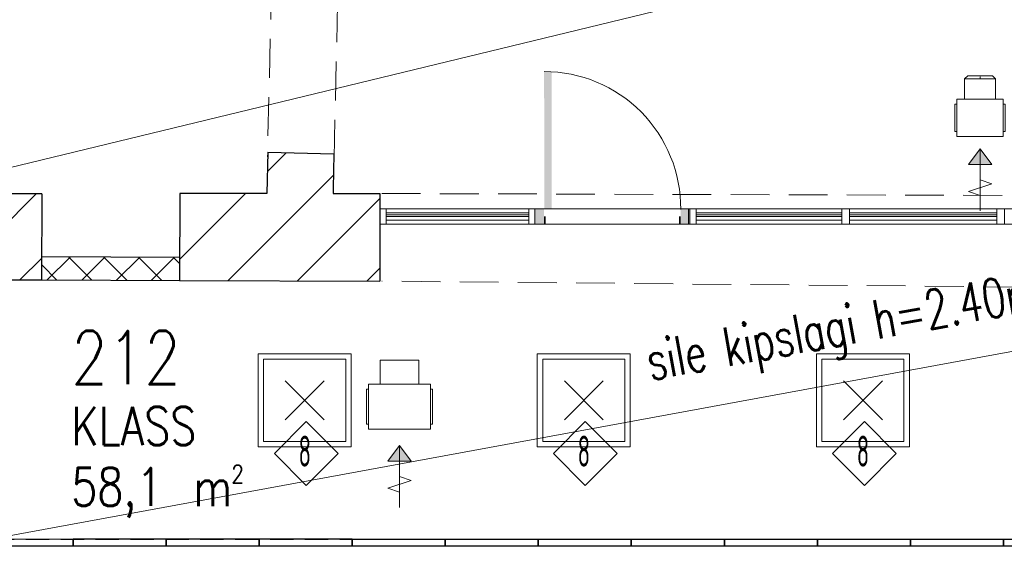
# Model space of a CAD drawing. Header units: millimetres. Extents: x 367838 to 434948, y 130860 to 160560.
# Tile 3 of 13: x 401011 to 407361, y 137638 to 141030. Entities that reach past the tile are written whole.
import ezdxf
from ezdxf.enums import TextEntityAlignment as Align

# ---------------------------------------------------------------- set-up
doc = ezdxf.new("R2010")
doc.units = ezdxf.units.MM
for name, pattern in [('01', [0.75, 0.5, -0.25]), ('CenterLine', [17.2, 13, -2, 0.2, -2]), ('DASHED', [0.75, 0.5, -0.25])]:
    doc.linetypes.add(name, pattern=pattern)
doc.layers.get('0').update_dxf_attribs({"lineweight": 18})
doc.layers.get('Defpoints').update_dxf_attribs({"lineweight": 18})
for name, color, linetype, lineweight in [('0 valgus', 5, 'Continuous', 20), ('0_Avatäited_Klaasitud-uks', 124, 'Continuous', 13), ('AVATÄIDE', 95, 'Continuous', 13), ('Kergplokk_', 84, 'Continuous', 25), ('RIPPLAE KÕRGUS', 5, 'Continuous', 30), ('ripplagi 60x60', 95, 'Continuous', 25), ('SEINA VIIRUTUS', 8, 'Continuous', 18), ('TALAD', 7, 'DASHED', 15)]:
    doc.layers.add(name, color=color, linetype=linetype, lineweight=lineweight)
for name, color, linetype in [('A8HNELIOT', 6, 'Continuous'), ('A8HNUMEROT', 6, 'Continuous'), ('A8HTXT', 3, 'Continuous'), ('DUCT-V-2-DEVICE-', 7, 'Continuous'), ('DUCT-V-2-DEVICE-ARROW', 7, 'Continuous'), ('SEINAD', 7, 'Continuous')]:
    doc.layers.add(name, color=color, linetype=linetype)
doc.styles.add('2.5_RomanS', font='romans.shx', dxfattribs={"width": 0.7, "height": 2.5})
doc.styles.add('ELEKTER', font='isocp.shx', dxfattribs={"height": 200})
doc.styles.add('S', font='simplex', dxfattribs={"width": 0.8})
pattern_1 = [(45, (-944485.16, 114851.4), (-224.5064, 224.5064), [])]

# ---------------------------------------------------------------- blocks, each defined once
blk = doc.blocks.new('A$C666145C2')
at = {"layer": 'AVATÄIDE'}
blk.add_arc((97.6, 57.5), 843.4, 0, 90.46205, dxfattribs=at)
for points in [[(93.5, 957.5), (93.5, 900.9), (0, 957.5), (0, 900.9)], [(46.7, 900.9), (46.7, 890.7), (0, 900.9), (0, 890.7)], [(47.3, 56.6), (47.3, 66.8), (0.5, 56.6), (0.5, 66.8)], [(97, 58.7), (941, 57.5), (97, 104.1), (940.4, 104.1)], [(94, 0), (94, 56.6), (0.5, 0), (0.5, 56.6)]]:
    blk.add_solid(points, dxfattribs=at)
blk = doc.blocks.new('a8tila')
at = {"layer": 'A8HNELIOT', "color": 1, "style": 'S', "width": 0.8}
for s, height, p in [('2', 120, (1053.5, -651.6)), ('m', 250, (803.5, -801.6))]:
    blk.add_text(s, height=height, dxfattribs=at).set_placement(p)
at = {"layer": 'A8HNELIOT', "style": 'S', "width": 0.8}
blk.add_attdef('TILNEL', (0, -800), '', height=250, dxfattribs=at)
at = {"layer": 'A8HNUMEROT', "style": 'S', "width": 0.8}
blk.add_attdef('TILNUM', (0, 0), '', height=350, dxfattribs=at)
at = {"layer": 'A8HTXT', "style": 'S', "width": 0.8}
blk.add_attdef('TILTXT', (0, -400), '', height=250, dxfattribs=at)
blk = doc.blocks.new('ET1673led')
for p, q in [((-125.5, -125.5), (125.5, 125.5)), ((125.5, -125.5), (-125.5, 125.5))]:
    blk.add_line(p, q)
for points in [[(-300, -300), (300, -300), (300, 300), (-300, 300)], [(-265, -265), (265, -265), (265, 265), (-265, 265)]]:
    blk.add_lwpolyline(points, close=True)
at = {"layer": 'Defpoints'}
blk.add_point((0, 0), dxfattribs=at)
at = {"style": 'ELEKTER'}
for tag, p in [('TÄHIS', (320, 506.2)), ('RAAM', (320, 506.2)), ('KÕRGUS', (-565, 446.2))]:
    blk.add_attdef(tag, text='', height=125, dxfattribs=at).set_placement(p, align=Align.MIDDLE)
blk = doc.blocks.new('*U26')
at = {"layer": 'DUCT-V-2-DEVICE-ARROW', "linetype": 'Continuous', "lineweight": 9}
blk.add_hatch(color=3, dxfattribs=at).paths.add_polyline_path([(1722372.1, -16986.8), (1722447.1, -16886.8), (1722522.1, -16986.8)], flags=0)
at = {"layer": 'DUCT-V-2-DEVICE-ARROW', "color": 3, "linetype": 'Continuous', "lineweight": 9}
for p, q in [((1722372.1, -16986.8, 2314), (1722447.1, -16886.8, 2314)), ((1722447.1, -16886.8, 2314), (1722447.1, -17286.8, 2314)), ((1722447.1, -16886.8, 2314), (1722522.1, -16986.8, 2314)), ((1722372.1, -17161.8, 2314), (1722522.1, -17111.8, 2314)), ((1722522.1, -17111.8, 2314), (1722447.1, -17086.8, 2314)), ((1722447.1, -17186.8, 2314), (1722372.1, -17161.8, 2314))]:
    blk.add_line(p, q, dxfattribs=at)
blk.add_3dface([(1722372.1, -16986.8, 2314), (1722447.1, -16886.8, 2314), (1722522.1, -16986.8, 2314)], dxfattribs=at)
blk = doc.blocks.new('*U35')
at = {"layer": 'DUCT-V-2-DEVICE-ARROW', "linetype": 'Continuous', "lineweight": 9}
blk.add_hatch(color=3, dxfattribs=at).paths.add_polyline_path([(1718628.2, -18898.4), (1718703.2, -18798.4), (1718778.2, -18898.4)], flags=0)
at = {"layer": 'DUCT-V-2-DEVICE-ARROW', "color": 3, "linetype": 'Continuous', "lineweight": 9}
for p, q in [((1718628.2, -18898.4, 2299), (1718703.2, -18798.4, 2299)), ((1718703.2, -18798.4, 2299), (1718703.2, -19198.4, 2299)), ((1718703.2, -18798.4, 2299), (1718778.2, -18898.4, 2299)), ((1718628.2, -19073.4, 2299), (1718778.2, -19023.4, 2299)), ((1718778.2, -19023.4, 2299), (1718703.2, -18998.4, 2299)), ((1718703.2, -19098.4, 2299), (1718628.2, -19073.4, 2299))]:
    blk.add_line(p, q, dxfattribs=at)
blk.add_3dface([(1718628.2, -18898.4, 2299), (1718703.2, -18798.4, 2299), (1718778.2, -18898.4, 2299)], dxfattribs=at)
blk = doc.blocks.new('*U40')
at = {"layer": 'DUCT-V-2-DEVICE-', "color": 1, "linetype": 'Continuous', "lineweight": 9}
for p, q in [((1722347.1, -16436.8, 2600), (1722367.1, -16416.8, 2600)), ((1722547.1, -16436.8, 2600), (1722527.1, -16416.8, 2600))]:
    blk.add_line(p, q, dxfattribs=at)
at = {"layer": 'DUCT-V-2-DEVICE-', "color": 7, "linetype": 'CenterLine', "lineweight": 9}
blk.add_line((1722447.1, -16436.8, 2600), (1722447.1, -16416.8, 2600), dxfattribs=at)
at = {"layer": 'DUCT-V-2-DEVICE-', "color": 1, "linetype": 'Continuous', "lineweight": 9, "extrusion": (0, 1, 0)}
for centre, major_axis in [((1722447.1, -16436.8, 2600), (-100, 0)), ((1722447.1, -16416.8, 2600), (-80, 0))]:
    blk.add_ellipse(centre, major_axis=major_axis, ratio=1, start_param=0, end_param=3.141593, dxfattribs=at)
blk = doc.blocks.new('*U41')
at = {"layer": 'DUCT-V-2-DEVICE-', "color": 1, "linetype": 'Continuous', "lineweight": 9}
for p, q in [((1722347.1, -16436.8, 2600), (1722347.1, -16566.8, 2600)), ((1722547.1, -16436.8, 2600), (1722547.1, -16566.8, 2600)), ((1722297.1, -16806.8, 2720), (1722297.1, -16566.8, 2720)), ((1722297.1, -16566.8, 2720), (1722597.1, -16566.8, 2720)), ((1722597.1, -16806.8, 2720), (1722597.1, -16566.8, 2720)), ((1722284.6, -16599.3, 2320), (1722297.1, -16599.3, 2320)), ((1722284.6, -16774.3, 2320), (1722284.6, -16599.3, 2320)), ((1722597.1, -16599.3, 2320), (1722609.6, -16599.3, 2320)), ((1722609.6, -16599.3, 2320), (1722609.6, -16774.3, 2320)), ((1722297.1, -16774.3, 2320), (1722284.6, -16774.3, 2320)), ((1722597.1, -16806.8, 2720), (1722297.1, -16806.8, 2720)), ((1722609.6, -16774.3, 2320), (1722597.1, -16774.3, 2320))]:
    blk.add_line(p, q, dxfattribs=at)
at = {"layer": 'DUCT-V-2-DEVICE-', "color": 1, "linetype": 'Continuous', "lineweight": 9, "extrusion": (0, -1, 0)}
blk.add_ellipse((1722447.1, -16436.8, 2600), major_axis=(100, 0), ratio=1, start_param=0, end_param=3.141593, dxfattribs=at)
blk = doc.blocks.new('*U43')
at = {"layer": 'DUCT-V-2-DEVICE-', "color": 1, "linetype": 'Continuous', "lineweight": 9}
for p, q in [((1718578.2, -18248.4, 2600), (1718578.2, -18403.4, 2600)), ((1718828.2, -18248.4, 2600), (1718828.2, -18403.4, 2600)), ((1718503.2, -18693.4, 2745), (1718503.2, -18403.4, 2745)), ((1718503.2, -18403.4, 2745), (1718903.2, -18403.4, 2745)), ((1718903.2, -18693.4, 2745), (1718903.2, -18403.4, 2745)), ((1718490.7, -18435.9, 2305), (1718503.2, -18435.9, 2305)), ((1718490.7, -18660.9, 2305), (1718490.7, -18435.9, 2305)), ((1718903.2, -18435.9, 2305), (1718915.7, -18435.9, 2305)), ((1718915.7, -18435.9, 2305), (1718915.7, -18660.9, 2305)), ((1718503.2, -18660.9, 2305), (1718490.7, -18660.9, 2305)), ((1718915.7, -18660.9, 2305), (1718903.2, -18660.9, 2305)), ((1718903.2, -18693.4, 2745), (1718503.2, -18693.4, 2745))]:
    blk.add_line(p, q, dxfattribs=at)
at = {"layer": 'DUCT-V-2-DEVICE-', "color": 1, "linetype": 'Continuous', "lineweight": 9, "extrusion": (0, -1, 0)}
blk.add_ellipse((1718703.2, -18248.4, 2600), major_axis=(125, 0), ratio=1, start_param=0, end_param=3.141593, dxfattribs=at)

msp = doc.modelspace()

# ---------------------------------------------------------------- hatches: boundary and pattern name
at = {"layer": 'Kergplokk_'}
h = msp.add_hatch(dxfattribs=at)
h.set_pattern_fill('ANSI37', color=256, scale=50)
h.set_pattern_definition([(45, (-944583.54, 150048.39), (-112.253202, 112.253202), []), (135, (-944583.54, 150048.39), (-112.253202, -112.253202), [])])
h.paths.add_polyline_path([(402042.9, 139500.5), (401153.7, 139503.6), (401153, 139353.6), (402042.4, 139350.5)])
at = {"layer": 'SEINA VIIRUTUS'}
h = msp.add_hatch(dxfattribs=at)
h.set_pattern_fill('ANSI31', color=256, scale=100)
h.set_pattern_definition(pattern_1)
h.paths.add_polyline_path([(403032.9, 139911.3), (403038.1, 140166), (402612.4, 140175.9), (402606.2, 139911.3), (402044.4, 139910.3), (402042.4, 139350.5), (403334, 139346), (403334, 139911.3)])
h = msp.add_hatch(dxfattribs=at)
h.set_pattern_fill('ANSI31', color=256, scale=100)
h.set_pattern_definition(pattern_1)
h.paths.add_polyline_path([(400198.4, 137637.7), (400813.6, 137637.7), (400850.2, 139354.7), (401153, 139353.6), (401154.9, 139908.6), (400246.8, 139906.9)])

# ---------------------------------------------------------------- linework, layer by layer
at = {"layer": '0 valgus', "color": 1}
for points in [[(402859.2, 138440.9), (402653.8, 138235.5), (402859.2, 138030.1), (403064.6, 138235.5)], [(404659.2, 138440.9), (404453.8, 138235.5), (404659.2, 138030.1), (404864.6, 138235.5)], [(406459.2, 138440.9), (406253.8, 138235.5), (406459.2, 138030.1), (406664.6, 138235.5)]]:
    msp.add_lwpolyline(points, close=True, dxfattribs=at)
at = {"layer": '0_Avatäited_Klaasitud-uks'}
for points in [[(403334, 139811.3), (403374, 139811.3), (403374, 139713.7), (403334, 139713.7)], [(404294.2, 139811.3), (404334, 139811.3), (404334, 139713.7), (404294.2, 139713.7)], [(409333.9, 139811.3), (404334, 139811.3), (404334, 139713.7), (409333.9, 139713.7)], [(405324, 139811.3), (405373.9, 139811.3), (405373.9, 139713.7), (405324, 139713.7)], [(405334, 139811.3), (405373.9, 139811.3), (405373.9, 139713.7), (405334, 139713.7)], [(406313.9, 139811.3), (406363.8, 139811.3), (406363.8, 139713.7), (406313.9, 139713.7)], [(407313.9, 139811.3), (407363.8, 139811.3), (407363.8, 139713.7), (407313.9, 139713.7)]]:
    msp.add_lwpolyline(points, close=True, dxfattribs=at)
at = {"layer": 'AVATÄIDE'}
for p, q in [((404294.2, 139811.3), (403374, 139811.3)), ((404294.2, 139774), (403374, 139774)), ((406313.9, 139774), (405373.9, 139774)), ((407313.9, 139774), (406363.8, 139774)), ((404294.2, 139762.5), (403374, 139762.5)), ((404294.2, 139713.7), (403374, 139713.7)), ((406313.9, 139762.5), (405373.9, 139762.5)), ((407313.9, 139762.5), (406363.8, 139762.5))]:
    msp.add_line(p, q, dxfattribs=at)
msp.add_lwpolyline([(403374, 139786.4), (403374, 139738.6), (404294.2, 139738.6), (404294.2, 139786.3)], close=True, dxfattribs=at)
for points in [[(406313.9, 139786.3), (405373.9, 139786.4), (405373.9, 139738.6), (406313.9, 139738.6)], [(407313.9, 139786.3), (406363.8, 139786.3)], [(406363.8, 139738.6), (407313.9, 139738.6)]]:
    msp.add_lwpolyline(points, dxfattribs=at)
at = {"layer": 'Kergplokk_'}
for p, q in [((401153.5, 139503.6), (402044, 139500.5)), ((401153, 139353.6), (402043.5, 139350.5))]:
    msp.add_line(p, q, dxfattribs=at)
at = {"layer": 'RIPPLAE KÕRGUS', "lineweight": 20}
for p, q in [((400246.8, 139906.9), (412189.2, 142801.7)), ((400814.5, 137681.9), (409756, 139323.7))]:
    msp.add_line(p, q, dxfattribs=at)
at = {"layer": 'RIPPLAE KÕRGUS', "linetype": '01', "ltscale": 300}
msp.add_line((409976.3, 137681.4), (400814.5, 137681.4), dxfattribs=at)
at = {"layer": 'ripplagi 60x60'}
for points in [[(401356, 137637.7), (401356, 137682.6), (400814.5, 137681.4), (400813.6, 137637.7)], [(401956, 137637.7), (401956, 137682.6), (401356, 137682.6), (401356, 137637.7)], [(402556, 137637.7), (402556, 137682.6), (401956, 137682.6), (401956, 137637.7)], [(403156, 137637.7), (403156, 137682.6), (402556, 137682.6), (402556, 137637.7)], [(403756, 137637.7), (403756, 137682), (403156, 137682), (403156, 137637.7)], [(404356, 137637.7), (404356, 137682), (403756, 137682), (403756, 137637.7)], [(404956, 137637.7), (404956, 137682), (404356, 137682), (404356, 137637.7)], [(405556, 137637.7), (405556, 137682), (404956, 137682), (404956, 137637.7)], [(406156, 137637.7), (406156, 137682), (405556, 137682), (405556, 137637.7)], [(406756, 137637.7), (406756, 137682), (406156, 137682), (406156, 137637.7)], [(407356, 137637.7), (407356, 137682), (406756, 137682), (406756, 137637.7)], [(407956, 137637.7), (407956, 137681.4), (407356, 137681.4), (407356, 137637.7)]]:
    msp.add_lwpolyline(points, dxfattribs=at)
at = {"layer": 'SEINAD'}
for p, q in [((402612.4, 140175.9), (402606.2, 139911.3)), ((402612.4, 140175.9), (403038.1, 140166)), ((403038.1, 140166), (403032.9, 139942)), ((401154.9, 139908.6), (381675.1, 139871.8)), ((401154.9, 139908.6), (401153, 139353.6)), ((402044.4, 139910.3), (402042.4, 139350.5)), ((402606.2, 139911.3), (402044.4, 139910.3)), ((403032.9, 139942), (403032.4, 139911.3)), ((403032.4, 139911.3), (403334, 139911.3)), ((403334, 139911.3), (403334, 139346)), ((400850.2, 139354.7), (401156, 139353.6)), ((402042.4, 139350.5), (403334, 139346))]:
    msp.add_line(p, q, dxfattribs=at)
msp.add_lwpolyline([(378310.4, 145103.5), (434247.9, 145103.5), (434247.9, 137637.7), (378310.4, 137637.7)], close=True, dxfattribs=at)
msp.add_lwpolyline([(378310.4, 145103.5), (434247.9, 145103.5), (434247.9, 137637.7), (378310.4, 137637.7)], close=True, dxfattribs=at)
at = {"layer": 'SEINAD', "const_width": 0.1}
msp.add_lwpolyline([(402612.4, 140175.9), (403038.1, 140166.1)], dxfattribs=at)
at = {"layer": 'TALAD', "ltscale": 500}
for p, q in [((402663.9, 142406), (402609.3, 140147.4)), ((403038.8, 140135.1), (403089.6, 142396.1)), ((403346.7, 139910.4), (409349.6, 139892.1)), ((409349.6, 139290.3), (403347.1, 139346))]:
    msp.add_line(p, q, dxfattribs=at)

# ---------------------------------------------------------------- block references
at = {"layer": '0 valgus'}
for p in [(402849.5, 138578.2), (404649.5, 138578.2), (406449.5, 138578.2)]:
    msp.add_blockref('ET1673led', p, dxfattribs=at)
at = {"layer": 'A8HTXT'}
ref = msp.add_blockref('a8tila', (401344.2, 138682.1), dxfattribs=dict(at, xscale=0.9800000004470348, yscale=0.9800000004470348, zscale=0.9800000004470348))
ref.add_attrib('TILNUM', '212', (401344.2, 138682.1), dxfattribs={"layer": 'A8HNUMEROT', "color": 1, "height": 343, "style": 'S', "width": 0.8})
ref.add_attrib('TILTXT', 'KLASS', (401344.2, 138290.1), dxfattribs={"color": 1, "height": 245, "style": 'S', "width": 0.8})
ref.add_attrib('TILNEL', '58,1', (401344.2, 137898.1), dxfattribs={"layer": 'A8HNELIOT', "color": 1, "height": 245, "style": 'S', "width": 0.8})
at = {"layer": 'AVATÄIDE', "linetype": 'Continuous', "xscale": -1.044365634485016, "yscale": 1.044365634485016, "zscale": 1.044365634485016, "rotation": 270.0301842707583}
msp.add_blockref('A$C666145C2', (404334, 139713.1), dxfattribs=at)
at = {"layer": 'DUCT-V-2-DEVICE-'}
for name in ['*U40', '*U41', '*U43']:
    msp.add_blockref(name, (-1315241.9, 157085.2), dxfattribs=at)
at = {"layer": 'DUCT-V-2-DEVICE-ARROW'}
for name in ['*U26', '*U35']:
    msp.add_blockref(name, (-1315241.9, 157085.2), dxfattribs=at)

# ---------------------------------------------------------------- texts
at = {"layer": '0 valgus', "color": 1, "style": 'ELEKTER', "width": 0.6}
for p in [(402850, 138150.6), (404650, 138150.6), (406450, 138150.6)]:
    msp.add_text('8', height=200, dxfattribs=at).set_placement(p, align=Align.CENTER)
at = {"layer": 'RIPPLAE KÕRGUS', "lineweight": 20, "insert": (405034.3, 138951.3), "char_height": 250, "attachment_point": 1, "rotation": 10.34001, "style": '2.5_RomanS'}
msp.add_mtext_dynamic_manual_height_columns('sile kipslagi h=2.40m', width=4972.65, gutter_width=12.5, heights=[0], dxfattribs=at)

doc.saveas('drawing.dxf')
